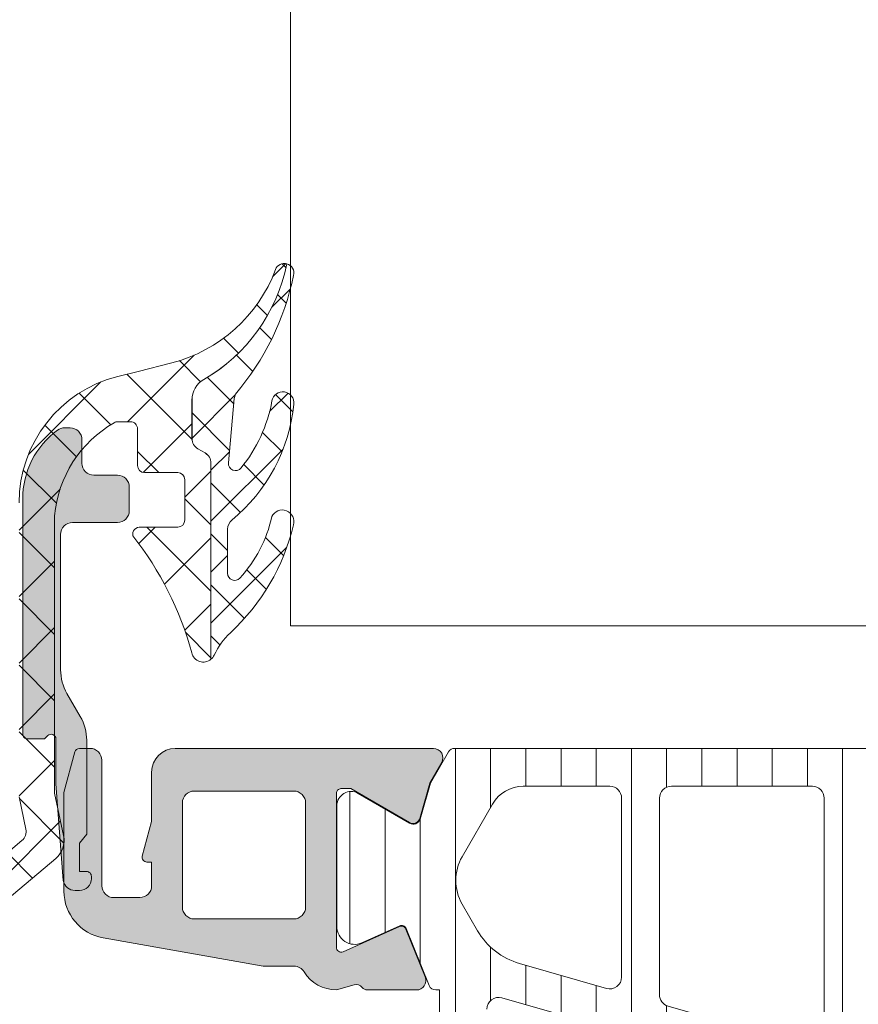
# Model space of a CAD drawing. Header units: millimetres. Extents: x 213386 to 459888, y 74252 to 208052.
# Tile 217 of 256: x 373054 to 373089, y 190892 to 190933. Entities that reach past the tile are written whole.
import ezdxf

# ---------------------------------------------------------------- set-up
doc = ezdxf.new("R2010")
doc.units = ezdxf.units.MM
doc.layers.get('Defpoints').update_dxf_attribs({"color": 255, "lineweight": 0})
doc.layers.add('FASÁDA DETAILNÍ', color=255, linetype='Continuous', lineweight=0)
doc.layers.add('NOVA', color=255, linetype='Continuous', lineweight=0)
doc.styles.add('CS-ROMANS', font='romans.shx', dxfattribs={"width": 0.75, "oblique": 5})
doc.dimstyles.new('A_KÓTA_50', dxfattribs={"dimtxt": 110, "dimasz": 2, "dimexe": 100, "dimexo": 1500, "dimgap": 40, "dimtad": 1, "dimrnd": 1, "dimdsep": 46, "dimtxsty": 'CS-ROMANS', "dimblk": 'KOT_CARA20', "dimcen": 45, "dimse1": 1, "dimse2": 1, "dimclrd": 256, "dimclre": 256, "dimclrt": 256, "dimadec": 0, "dimazin": 0, "dimtfac": 1, "dimtix": 1, "dimtmove": 2, "dimatfit": 3, "dimldrblk": 'OBLIQUE', "dimfxl": 100, "dimtolj": 1, "dimarcsym": 0})

# ---------------------------------------------------------------- blocks, each defined once
blk = doc.blocks.new('A$C29162560')
at = {"layer": 'FASÁDA DETAILNÍ'}
h = blk.add_hatch(dxfattribs=at)
h.set_pattern_fill('ANSI37', color=256, scale=0.625, angle=90, style=0)
h.set_pattern_definition([(135, (0, 0), (-1.403165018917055, -1.403165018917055), []), (225, (0, 0), (1.403165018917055, -1.403165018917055), [])])
edge = h.paths.add_edge_path()
edge.add_ellipse((-916.197519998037, -11020.11317489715), major_axis=(-5.039467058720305, 0), ratio=1, start_angle=299.79178446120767, end_angle=355.03553873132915, ccw=False)
edge.add_ellipse((-918.5523202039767, -11016.00009041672), major_axis=(-0.3000000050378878, 0), ratio=1, start_angle=270.0006926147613, end_angle=299.7921729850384, ccw=False)
edge.add_line((-918.5523238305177, -11015.7000904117), (-918.0180398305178, -11015.7000874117))
edge.add_ellipse((-918.0180385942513, -11016.00008717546), major_axis=(-0.2999997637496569, 0), ratio=1, start_angle=179.9999548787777, end_angle=270.00023610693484, ccw=False)
edge.add_line((-917.7180388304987, -11016.0000874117), (-917.7180388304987, -11017.5500844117))
edge.add_ellipse((-917.418028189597, -11017.55007677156), major_axis=(-0.3000106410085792, 0), ratio=1, start_angle=0.001459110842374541, end_angle=89.99567605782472)
edge.add_line((-917.4180508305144, -11017.8500874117), (-916.0180688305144, -11017.8500984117))
edge.add_ellipse((-916.0180716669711, -11018.15008824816), major_axis=(-0.2999898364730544, 0), ratio=1, start_angle=180.0003507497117, end_angle=269.9994582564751, ccw=False)
edge.add_line((-915.718081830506, -11018.15008641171), (-915.718081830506, -11019.85009841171))
edge.add_ellipse((-916.018091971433, -11019.8500912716), major_axis=(-0.3000101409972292, 0), ratio=1, start_angle=90.00441943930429, end_angle=179.9986363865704, ccw=False)
edge.add_line((-916.0180688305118, -11020.15010141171), (-917.5818998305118, -11020.15009041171))
edge.add_ellipse((-917.6147568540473, -11020.45124947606), major_axis=(-0.302946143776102, 0), ratio=1, start_angle=-96.22645090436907, end_angle=13.48357731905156)
edge.add_ellipse((-928.9307211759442, -11029.15617260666), major_axis=(-14.00076634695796, 0), ratio=1, start_angle=195.301732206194, end_angle=218.0756200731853, ccw=False)
edge.add_ellipse((-914.9384834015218, -11025.34945903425), major_axis=(-0.5004721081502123, 0), ratio=1, start_angle=12.91760852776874, end_angle=129.806634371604)
edge.add_line((-914.6180818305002, -11025.73392641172), (-914.6180818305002, -11017.45064741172))
edge.add_ellipse((-915.1180815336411, -11017.4506479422), major_axis=(-0.4999997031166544, 0), ratio=1, start_angle=180.0000607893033, end_angle=240.0000196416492)
edge.add_line((-914.8680818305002, -11017.0176354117), (-915.1680818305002, -11016.8444294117))
edge.add_ellipse((-914.9180821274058, -11016.41141688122), major_axis=(-0.4999997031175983, 0), ratio=1, start_angle=6.078951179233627e-05, end_angle=60.0000196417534, ccw=False)
edge.add_line((-915.4180818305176, -11016.4114174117), (-915.4180818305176, -11014.7820694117))
edge.add_ellipse((-914.4180824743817, -11014.78206863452), major_axis=(-0.9999993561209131, 0), ratio=1, start_angle=-59.949661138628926, end_angle=4.4528618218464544e-05, ccw=False)
edge.add_ellipse((-918.5744092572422, -11007.59768792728), major_axis=(-7.300023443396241, 0), ratio=1, start_angle=120.0503545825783, end_angle=168.7144463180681)
edge.add_ellipse((-911.5180722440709, -11009.41292003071), major_axis=(-0.3999905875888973, 0), ratio=1, start_angle=255.1470247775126, end_angle=339.4981705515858)
edge.add_ellipse((-917.8671703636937, -11007.03885308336), major_axis=(-6.37844882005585, 0), ratio=1, start_angle=104.45259778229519, end_angle=159.498125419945, ccw=False)
edge.add_line((-916.2752438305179, -11013.21545241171), (-917.6859508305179, -11013.57903941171))
edge.add_line((-917.6859508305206, -11013.57903941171), (-918.5486518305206, -11013.78915241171))
edge.add_ellipse((-917.2180868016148, -11019.12577512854), major_axis=(-5.499995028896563, 0), ratio=1, start_angle=-76.00004503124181, end_angle=3.420219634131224e-05)
edge.add_line((-922.718081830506, -11019.12577841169), (-922.718081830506, -11031.54380641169))
edge.add_line((-922.718081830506, -11031.5438064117), (-922.430462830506, -11032.9068634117))
edge.add_ellipse((-922.919689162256, -11033.01009602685), major_axis=(-0.4999993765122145, 0), ratio=1, start_angle=130.2837515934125, end_angle=191.9153007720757, ccw=False)
edge.add_line((-922.5964028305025, -11033.39152141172), (-924.4530108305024, -11034.96513241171))
edge.add_ellipse((-923.9680813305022, -11035.53727141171), major_axis=(-0.749999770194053, 0), ratio=1, start_angle=-49.71629384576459, end_angle=130.2837061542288)
edge.add_line((-923.4831518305, -11036.10941041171), (-921.1715078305, -11034.15012441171))
edge.add_ellipse((-921.818079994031, -11033.38727280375), major_axis=(-0.999999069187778, 0), ratio=1, start_angle=130.2836986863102, end_angle=191.915247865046)
edge.add_line((-920.8396268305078, -11033.18080841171), (-921.2180818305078, -11031.38727141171))
edge.add_line((-921.218081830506, -11031.38727141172), (-921.218081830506, -11019.67707041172))
h = blk.add_hatch(dxfattribs=at)
h.set_pattern_fill('ANSI37', color=256, scale=0.48, angle=90, style=0)
h.set_pattern_definition([(135, (0, 0), (-1.077630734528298, -1.077630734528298), []), (225, (0, 0), (1.077630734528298, -1.077630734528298), [])])
edge = h.paths.add_edge_path()
edge.add_arc((-913.417082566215, -11020.23897698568), 0.4999992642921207, 129.4073371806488, 179.9999342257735)
edge.add_line((-913.9170818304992, -11020.2389764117), (-913.9170818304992, -11022.1010734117))
edge.add_arc((-913.6170816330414, -11022.10107306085), 0.3000001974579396, 180.0000670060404, 317.3578430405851)
edge.add_arc((-917.4908765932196, -11018.533658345), 5.566188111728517, 317.3577388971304, 347.808967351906)
edge.add_arc((-911.60680031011, -11019.91695229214), 0.4897187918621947, -17.01397229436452, 154.8827571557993, ccw=False)
edge.add_arc((-919.9465581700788, -11017.97106096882), 9.052420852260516, 312.79332113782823, 346.6565612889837, ccw=False)
edge.add_arc((-911.7586779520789, -11026.81523768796), 2.999999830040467, 132.7932868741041, 155.245096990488)
edge.add_arc((-914.9374840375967, -11025.34945553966), 0.5004751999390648, 309.80643418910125, 335.2448242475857, ccw=False)
edge.add_line((-914.6170818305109, -11025.73392641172), (-914.6170818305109, -11017.45064741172))
edge.add_arc((-915.1170815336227, -11017.4506479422), 0.4999997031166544, 6.078930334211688e-05, 60.00001964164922)
edge.add_line((-914.8670818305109, -11017.0176354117), (-915.1670818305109, -11016.8444294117))
edge.add_arc((-914.9170821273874, -11016.41141688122), 0.4999997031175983, 180.0000607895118, 240.0000196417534, ccw=False)
edge.add_line((-915.4170818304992, -11016.4114174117), (-915.4170818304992, -11014.7820694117))
edge.add_arc((-914.4170824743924, -11014.78206863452), 0.9999993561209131, 120.0503388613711, 180.0000445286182, ccw=False)
edge.add_arc((-918.5734092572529, -11007.59768792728), 7.300023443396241, 300.0503545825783, 348.714446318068)
edge.add_arc((-911.517072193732, -11009.4129205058), 0.3999910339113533, -15.001276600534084, 75.14704919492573, ccw=False)
edge.add_arc((-922.0365762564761, -11007.28620003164), 11.13157184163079, 319.4130387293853, 348.44234221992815, ccw=False)
edge.add_line((-913.583044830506, -11014.52841641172), (-913.640745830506, -11014.72063341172))
edge.add_line((-913.6407458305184, -11014.72063341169), (-913.8785838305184, -11017.43784041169))
edge.add_arc((-913.5797265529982, -11017.46399941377), 0.2999999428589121, 174.997644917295, 320.9690488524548)
edge.add_arc((-918.2599526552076, -11013.66982737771), 6.324969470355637, 320.968966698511, 349.5200292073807)
edge.add_arc((-911.5821168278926, -11014.8987047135), 0.4650353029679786, -7.528137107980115, 170.2920262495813, ccw=False)
edge.add_arc((-918.3384491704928, -11014.24920589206), 7.252239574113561, 309.40751088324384, 354.37832838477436, ccw=False)
h = blk.add_hatch(color=256, dxfattribs=at)
edge = h.paths.add_edge_path()
edge.add_line((-920.1640818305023, -11033.50009041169), (-919.8640818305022, -11033.12688541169))
edge.add_line((-919.8640818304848, -11033.12688541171), (-919.8640818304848, -11029.15368041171))
edge.add_ellipse((-921.8640890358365, -11029.15368200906), major_axis=(-2.000007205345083, 0), ratio=1, start_angle=180.0000457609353, end_angle=209.9999336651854)
edge.add_line((-920.1320308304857, -11028.15368041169), (-920.6961328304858, -11027.17662841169))
edge.add_ellipse((-918.9640746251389, -11026.17662681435), major_axis=(-2.000007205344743, 0), ratio=1, start_angle=4.576093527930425e-05, end_angle=29.99993366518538, ccw=False)
edge.add_line((-920.9640818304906, -11026.17662841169), (-920.9640818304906, -11020.45679441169))
edge.add_ellipse((-920.4640822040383, -11020.45679403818), major_axis=(-0.4999996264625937, 0), ratio=1, start_angle=-90.00004280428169, end_angle=4.280419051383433e-05, ccw=False)
edge.add_line((-920.4640818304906, -11019.9567944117), (-918.5640818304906, -11019.9567944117))
edge.add_ellipse((-918.5638238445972, -11019.4570523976), major_axis=(-0.4997420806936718, 0), ratio=1, start_angle=89.97042173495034, end_angle=180.0295782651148)
edge.add_line((-918.0640818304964, -11019.4567944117), (-918.0640818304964, -11018.4567944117))
edge.add_ellipse((-918.5638238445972, -11018.4565364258), major_axis=(-0.4997420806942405, 0), ratio=1, start_angle=179.9704217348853, end_angle=270.0295782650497)
edge.add_line((-918.5640818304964, -11017.9567944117), (-919.5640818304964, -11017.9567944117))
edge.add_ellipse((-919.5643423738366, -11017.45705495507), major_axis=(-0.4997395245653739, 0), ratio=1, start_angle=-0.029871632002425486, end_angle=90.02987163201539, ccw=False)
edge.add_line((-920.0640818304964, -11017.4567944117), (-920.0640818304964, -11016.4567944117))
edge.add_ellipse((-920.5638299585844, -11016.45654054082), major_axis=(-0.4997481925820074, 0), ratio=1, start_angle=179.9708938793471, end_angle=270.0288769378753)
edge.add_line((-920.5640818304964, -11015.95679241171), (-920.7971128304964, -11015.95679241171))
edge.add_ellipse((-920.7971133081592, -11016.45679162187), major_axis=(-0.4999992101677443, 0), ratio=1, start_angle=269.9999452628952, end_angle=306.2493129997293)
edge.add_ellipse((-918.9640754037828, -11018.95679497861), major_axis=(-3.600006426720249, 0), ratio=1, start_angle=306.2493860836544, end_angle=359.9999591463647)
edge.add_line((-922.5640818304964, -11018.95679241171), (-922.5640818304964, -11028.90009041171))
edge.add_ellipse((-922.3640819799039, -11028.90009056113), major_axis=(-0.1999998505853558, 0), ratio=1, start_angle=-4.28043988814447e-05, end_angle=90.00004280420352)
edge.add_line((-922.3640818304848, -11029.1000904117), (-921.6468608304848, -11029.1000904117))
edge.add_line((-921.6468608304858, -11029.1000904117), (-921.5059618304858, -11028.95912941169))
edge.add_ellipse((-921.3640818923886, -11029.10009078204), major_axis=(-0.200000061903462, 0), ratio=1, start_angle=180.0001060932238, end_angle=315.18607561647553, ccw=False)
edge.add_line((-921.1640818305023, -11029.1000904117), (-921.1640818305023, -11030.99965941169))
edge.add_line((-921.1640818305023, -11030.9996594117), (-920.8497638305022, -11035.0783074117))
edge.add_ellipse((-920.3559191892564, -11035.00008990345), major_axis=(-0.5000005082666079, 0), ratio=1, start_angle=9.000022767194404, end_angle=89.99992652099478)
edge.add_line((-920.3559198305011, -11035.50009041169), (-920.1640818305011, -11035.50009041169))
edge.add_ellipse((-920.1640814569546, -11035.00009078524), major_axis=(-0.4999996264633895, 0), ratio=1, start_angle=89.99995719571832, end_angle=180.0000428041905)
edge.add_line((-919.6640818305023, -11035.00009041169), (-919.6640818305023, -11034.90009041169))
edge.add_ellipse((-919.8640816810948, -11034.90009026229), major_axis=(-0.1999998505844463, 0), ratio=1, start_angle=179.9999571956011, end_angle=270.0000428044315)
edge.add_line((-919.8640818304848, -11034.7000904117), (-920.1640818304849, -11034.7000904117))
edge.add_line((-920.1640818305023, -11034.7000904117), (-920.1640818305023, -11033.5000904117))
h = blk.add_hatch(color=256, dxfattribs=at)
edge = h.paths.add_edge_path(flags=16)
edge.add_line((-915.3218668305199, -11036.69994641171), (-911.1221168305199, -11036.69994641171))
edge.add_ellipse((-911.1221164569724, -11036.19994678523), major_axis=(-0.4999996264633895, 0), ratio=1, start_angle=89.99995719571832, end_angle=180.0000428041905)
edge.add_line((-910.6221168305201, -11036.19994641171), (-910.6221168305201, -11031.79992241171))
edge.add_ellipse((-911.1221164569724, -11031.79992203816), major_axis=(-0.4999996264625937, 0), ratio=1, start_angle=179.9999571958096, end_angle=270.0000428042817)
edge.add_line((-911.1221168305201, -11031.29992241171), (-915.3218658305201, -11031.29992241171))
edge.add_ellipse((-915.3218653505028, -11031.79992289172), major_axis=(-0.5000004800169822, 0), ratio=1, start_angle=270.000055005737, end_angle=359.9999449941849)
edge.add_line((-915.8218658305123, -11031.79992241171), (-915.8218668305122, -11036.19994641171))
edge.add_ellipse((-915.3218672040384, -11036.19994678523), major_axis=(-0.4999996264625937, 0), ratio=1, start_angle=-4.280419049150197e-05, end_angle=90.00004280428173)
edge = h.paths.add_edge_path()
edge.add_line((-912.408462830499, -11038.69832741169), (-919.1714628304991, -11037.49856741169))
edge.add_arc((-918.8221184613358, -11035.52931578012), 1.999998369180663, 179.9999607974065, 259.9404098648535, ccw=False)
edge.add_line((-920.8221168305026, -11035.52931441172), (-920.8221168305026, -11031.36434141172))
edge.add_line((-920.8221168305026, -11031.36434141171), (-920.3618358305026, -11029.64655241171))
edge.add_arc((-920.1686507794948, -11029.69831632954), 0.1999999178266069, 90.00001461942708, 164.9999614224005, ccw=False)
edge.add_line((-920.1686508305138, -11029.49831641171), (-919.7221168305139, -11029.49831641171))
edge.add_arc((-919.7221164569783, -11029.99831603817), 0.4999996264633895, -4.280419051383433e-05, 90.00004280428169, ccw=False)
edge.add_line((-919.2221168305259, -11029.99831641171), (-919.2221168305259, -11035.29831641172))
edge.add_arc((-918.7221172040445, -11035.29831678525), 0.4999996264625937, 179.9999571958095, 270.0000428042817)
edge.add_line((-918.7221168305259, -11035.7983164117), (-917.6218668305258, -11035.7983164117))
edge.add_arc((-917.6218673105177, -11035.29831593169), 0.5000004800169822, 270.000055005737, 359.9999449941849)
edge.add_line((-917.1218668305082, -11035.2983164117), (-917.1218668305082, -11034.2983164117))
edge.add_line((-917.1218668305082, -11034.2983164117), (-917.3218668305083, -11034.2983164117))
edge.add_arc((-917.3218665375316, -11034.09831627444), 0.2000001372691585, 164.9999946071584, 269.9999160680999, ccw=False)
edge.add_line((-917.5150518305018, -11034.04655241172), (-917.1218658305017, -11032.57916441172))
edge.add_line((-917.1218658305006, -11032.5791644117), (-917.1218658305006, -11030.4983164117))
edge.add_arc((-916.1218648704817, -11030.49831737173), 1.000000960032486, 90.00005500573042, 179.9999449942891, ccw=False)
edge.add_line((-916.1218658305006, -11029.49831641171), (-905.2223638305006, -11029.49831641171))
edge.add_arc((-905.2223635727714, -11029.89831674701), 0.400000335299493, -29.99991681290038, 90.0000369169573, ccw=False)
edge.add_line((-904.875952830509, -11030.09831641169), (-905.374118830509, -11030.96116441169))
edge.add_line((-905.3741188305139, -11030.96116441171), (-905.801988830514, -11032.45332541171))
edge.add_arc((-906.0903676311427, -11032.37063402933), 0.300000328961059, 239.8207587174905, 343.9999831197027, ccw=False)
edge.add_line((-906.2411798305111, -11032.62997141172), (-908.7067908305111, -11031.19823641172))
edge.add_line((-908.7067908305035, -11031.1982364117), (-909.1272098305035, -11031.1982364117))
edge.add_arc((-909.1307023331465, -11031.38980469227), 0.191600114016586, 88.95554997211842, 182.5222218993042)
edge.add_line((-909.3221168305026, -11031.39823641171), (-909.3221168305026, -11037.88767541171))
edge.add_arc((-909.1229502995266, -11037.90591316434), 0.199999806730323, 174.7679954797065, 294.1409481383)
edge.add_line((-909.0411538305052, -11038.0884214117), (-906.6574688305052, -11037.0201004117))
edge.add_arc((-906.5756720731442, -11037.20260901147), 0.2000002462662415, 21.973797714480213, 114.14098223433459, ccw=False)
edge.add_line((-906.3902008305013, -11037.12777241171), (-905.5738408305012, -11039.15100041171))
edge.add_arc((-905.9447827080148, -11039.30067351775), 0.3999998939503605, -90.00001754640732, 21.9738178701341, ccw=False)
edge.add_line((-905.9447828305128, -11039.70067341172), (-908.0089298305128, -11039.70067441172))
edge.add_arc((-908.0089306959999, -11039.40067477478), 0.2999996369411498, 217.9049134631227, 270.00016529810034, ccw=False)
edge.add_arc((-908.4823502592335, -11039.76928532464), 0.3000002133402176, 37.90465250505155, 105.9998620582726)
edge.add_line((-908.5650408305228, -11039.48090641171), (-909.3229298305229, -11039.69822841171))
edge.add_arc((-909.3229302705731, -11038.09822936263), 1.599999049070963, 211.5923944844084, 270.0000157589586, ccw=False)
edge.add_arc((-911.1117023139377, -11039.1983613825), 0.4999999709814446, 31.59233596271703, 89.99845491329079)
edge.add_line((-911.1116888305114, -11038.69836141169), (-912.4084628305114, -11038.69832741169))
h = blk.add_hatch(dxfattribs=at)
h.set_pattern_fill('ANSI31', color=256, scale=0.468, angle=45, style=0)
h.set_pattern_definition([(90, (0, 0), (-1.4859, 3.33066907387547e-16), [])])
edge = h.paths.add_edge_path(flags=16)
edge.add_line((-902.7296038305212, -11031.84819041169), (-904.0129658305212, -11034.07090041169))
edge.add_ellipse((-902.2812408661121, -11035.0707727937), major_axis=(-1.999654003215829, 0), ratio=1, start_angle=-30.00150144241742, end_angle=29.99995422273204)
edge.add_line((-904.0129928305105, -11036.07059841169), (-903.3608648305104, -11037.20011641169))
edge.add_ellipse((-900.7627846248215, -11035.70011328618), major_axis=(-3.000005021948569, 0), ratio=1, start_angle=30.00001355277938, end_angle=73.99994528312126)
edge.add_line((-901.5897008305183, -11038.58390241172), (-897.9186788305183, -11039.63655041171))
edge.add_ellipse((-897.7808600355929, -11039.15591938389), major_axis=(-0.500000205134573, 0), ratio=1, start_angle=73.99999279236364, end_angle=180.000798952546)
edge.add_line((-897.2808598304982, -11039.15591241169), (-897.2809698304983, -11031.59815941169))
edge.add_ellipse((-897.780969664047, -11031.59816924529), major_axis=(-0.4999998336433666, 0), ratio=1, start_angle=180.0011268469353, end_angle=270.0008212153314)
edge.add_line((-897.780976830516, -11031.09816941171), (-901.430625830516, -11031.09822541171))
edge.add_ellipse((-901.4305863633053, -11032.59822466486), major_axis=(-1.49999925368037, 0), ratio=1, start_angle=270.0015075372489, end_angle=329.9984727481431)
edge = h.paths.add_edge_path(flags=16)
edge.add_line((-895.6809678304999, -11031.5981414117), (-895.6808408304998, -11039.9014714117))
edge.add_ellipse((-895.1808405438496, -11039.90146315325), major_axis=(-0.5000002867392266, 0), ratio=1, start_angle=0.0009463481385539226, end_angle=74.00005606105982)
edge.add_line((-895.3186588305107, -11040.3820944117), (-889.3658968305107, -11042.0890214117))
edge.add_ellipse((-889.2280778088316, -11041.60839068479), major_axis=(-0.4999999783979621, 0), ratio=1, start_angle=73.99995831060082, end_angle=180.0009480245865)
edge.add_line((-888.7280778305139, -11041.60838241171), (-888.728247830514, -11031.59802841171))
edge.add_ellipse((-889.2282480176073, -11031.59804059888), major_axis=(-0.5000001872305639, 0), ratio=1, start_angle=180.0013965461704, end_angle=270.0008952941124)
edge.add_line((-889.2282558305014, -11031.09804041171), (-895.1809758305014, -11031.09813041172))
edge.add_ellipse((-895.1809675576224, -11031.59813068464), major_axis=(-0.5000002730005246, 0), ratio=1, start_angle=-89.99905199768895, end_angle=0.001229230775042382)
edge = h.paths.add_edge_path(flags=16)
edge.add_line((-881.3639438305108, -11042.14717741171), (-879.5300548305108, -11038.97078741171))
edge.add_ellipse((-882.1281345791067, -11037.47078755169), major_axis=(-3.000002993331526, 0), ratio=1, start_angle=150.0000360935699, end_angle=210.001491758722)
edge.add_line((-879.530094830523, -11035.9707184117), (-881.910589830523, -11031.8478354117))
edge.add_ellipse((-883.2096081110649, -11032.59787107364), major_axis=(-1.500000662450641, 0), ratio=1, start_angle=210.001558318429, end_angle=270.0015171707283)
edge.add_line((-883.2096478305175, -11031.0978704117), (-886.6282618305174, -11031.0979614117))
edge.add_ellipse((-886.628248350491, -11031.5979608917), major_axis=(-0.4999994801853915, 0), ratio=1, start_angle=-89.99845530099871, end_angle=0.001434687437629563)
edge.add_line((-887.128247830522, -11031.5979734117), (-887.128066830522, -11041.8972884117))
edge.add_ellipse((-886.128066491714, -11041.8972700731), major_axis=(-1.000000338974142, 0), ratio=1, start_angle=0.001050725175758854, end_angle=90.00152757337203)
edge.add_line((-886.1280398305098, -11042.89727041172), (-882.6629418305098, -11042.89717741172))
edge.add_ellipse((-882.6629820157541, -11041.39717727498), major_axis=(-1.500000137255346, 0), ratio=1, start_angle=90.00153496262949, end_angle=149.9999969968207)
edge = h.paths.add_edge_path()
edge.add_line((-879.5161378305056, -11044.4970454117), (-886.0692008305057, -11044.4972674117))
edge.add_arc((-886.0693676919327, -11039.49726971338), 4.999997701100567, 253.9999762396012, 270.00191209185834, ccw=False)
edge.add_line((-887.4475558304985, -11044.3035754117), (-902.3339738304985, -11040.0349644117))
edge.add_arc((-902.4717923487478, -11040.51559476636), 0.4999994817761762, 74.0000020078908, 180.0000739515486)
edge.add_line((-902.971791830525, -11040.51559541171), (-902.971791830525, -11044.39896941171))
edge.add_arc((-903.971791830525, -11044.39898941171), 1.0000000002, -179.9988540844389, 0.0011459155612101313, ccw=False)
edge.add_line((-904.971791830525, -11044.39900941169), (-904.971979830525, -11039.70067341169))
edge.add_line((-904.9719798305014, -11039.70067341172), (-905.1280318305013, -11039.70067341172))
edge.add_arc((-905.1280324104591, -11039.40067341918), 0.2999999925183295, 201.9738458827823, 270.0001107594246, ccw=False)
edge.add_line((-905.4062388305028, -11039.51292841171), (-906.3794258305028, -11037.10102641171))
edge.add_arc((-906.5648970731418, -11037.17586301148), 0.2000002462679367, 21.97379771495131, 114.1409822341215)
edge.add_line((-906.6466938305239, -11036.99335441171), (-908.2453788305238, -11037.70985441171))
edge.add_arc((-908.5521170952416, -11037.02544865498), 0.7499997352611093, 179.999981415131, 294.14105846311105, ccw=False)
edge.add_line((-909.3021168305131, -11037.0254484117), (-909.3021168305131, -11031.9178994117))
edge.add_arc((-908.702116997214, -11031.91789954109), 0.5999998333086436, 59.85707513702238, 179.9999876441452, ccw=False)
edge.add_line((-908.4008218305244, -11031.3990344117), (-906.2288648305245, -11032.6602504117))
edge.add_arc((-906.0782165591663, -11032.40081776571), 0.3000003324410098, 239.8569693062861, 343.9999309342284)
edge.add_line((-905.7898378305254, -11032.48350941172), (-905.3555708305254, -11030.96903741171))
edge.add_line((-905.3555708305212, -11030.96903741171), (-904.5930228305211, -11029.64826541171))
edge.add_arc((-904.3332156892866, -11029.79826615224), 0.2999999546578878, 87.5366952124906, 149.9998316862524, ccw=False)
edge.add_line((-904.3203218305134, -11029.4985434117), (-880.3306678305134, -11029.4985434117))
edge.add_arc((-880.3107131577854, -11029.79787913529), 0.3000001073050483, 30.000147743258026, 93.81387623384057, ccw=False)
edge.add_line((-880.0509058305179, -11029.64787841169), (-879.2883378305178, -11030.96868441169))
edge.add_line((-879.2883378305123, -11030.96868441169), (-878.8540708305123, -11032.4831554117))
edge.add_arc((-878.565691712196, -11032.40046426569), 0.3000005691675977, 195.9999567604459, 300.1429183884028)
edge.add_line((-878.4150438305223, -11032.65989741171), (-876.2430878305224, -11031.39868141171))
edge.add_arc((-875.9417921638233, -11031.91754682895), 0.6000003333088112, 3.984309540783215e-05, 120.14295234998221, ccw=False)
edge.add_line((-875.3417918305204, -11031.91754641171), (-875.3417918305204, -11041.82114641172))
edge.add_arc((-876.0917918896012, -11041.82114715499), 0.7500000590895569, -114.14102026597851, 5.678219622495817e-05, ccw=False)
edge.add_line((-876.3985298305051, -11042.5055534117), (-877.9972148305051, -11041.7890534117))
edge.add_arc((-878.0790115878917, -11041.97156201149), 0.2000002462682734, 65.85901776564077, 158.026202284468)
edge.add_line((-878.2644828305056, -11041.8967254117), (-879.2379418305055, -11044.3093004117))
edge.add_arc((-879.5161476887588, -11044.19704625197), 0.2999991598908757, 270.0018827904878, 338.0262614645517, ccw=False)
blk.add_lwpolyline([(-911.2539936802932, -10943.35471187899), (-911.2539936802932, -10555.66393502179), (-867.2539936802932, -10555.66393502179), (-867.2539936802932, -10943.35471187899), (-867.2539936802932, -11024.32559070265), (-911.2539936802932, -11024.32559070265)], close=True, dxfattribs=at)
at = {"layer": 'FASÁDA DETAILNÍ', "extrusion": (0, 0, -1)}
for points in [[(922.718081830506, -11031.5438064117), (922.4304628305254, -11032.90686341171), (922.4304628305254, -11032.90686341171, 0.275594), (922.5964028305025, -11033.39152141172), (924.4530108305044, -11034.96513241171)], [(923.4831518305, -11036.10941041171), (921.1715078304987, -11034.15012441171), (921.1715078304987, -11034.15012441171, -0.275594), (920.8396268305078, -11033.18080841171), (921.218081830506, -11031.38727141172), (921.218081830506, -11019.67707041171), (921.218081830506, -11019.67707041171, 0.245826), (918.7013768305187, -11015.73974041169, 0.130727), (918.5523238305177, -11015.7000904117), (918.0180398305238, -11015.70008741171), (918.0180398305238, -11015.70008741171, 0.414215), (917.7180388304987, -11016.0000874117), (917.7180388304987, -11017.55008441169), (917.7180388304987, -11017.55008441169, -0.414184), (917.4180508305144, -11017.8500874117), (916.0180688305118, -11017.8500984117), (916.0180688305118, -11017.8500984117, 0.414209), (915.718081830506, -11018.15008641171), (915.718081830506, -11019.8500984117), (915.718081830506, -11019.8500984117, 0.414184), (916.0180688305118, -11020.15010141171), (917.5818998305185, -11020.15009041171), (917.5818998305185, -11020.15009041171, -0.51896), (917.9093528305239, -11020.52188641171, 0.0996982), (915.4262898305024, -11025.4613394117, -0.559391), (914.6180818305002, -11025.73392641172), (914.6180818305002, -11017.45064741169), (914.6180818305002, -11017.45064741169, -0.267949), (914.8680818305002, -11017.0176354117), (915.1680818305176, -11016.84442941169), (915.1680818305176, -11016.84442941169, 0.267949), (915.4180818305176, -11016.4114174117), (915.4180818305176, -11014.78206941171), (915.4180818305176, -11014.78206941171, 0.267714), (914.9188428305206, -11013.91648341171, -0.215587), (911.415538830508, -11009.02629441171, -0.385623), (911.8927278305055, -11009.27282841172, 0.244909), (916.2752438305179, -11013.21545241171), (917.6859508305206, -11013.57903941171), (918.5486518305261, -11013.78915241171), (918.5486518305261, -11013.78915241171, -0.344328), (922.718081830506, -11019.12577841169)]]:
    blk.add_lwpolyline(points, format="xyb", dxfattribs=at)
at = {"layer": 'FASÁDA DETAILNÍ'}
for points in [[(-913.734496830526, -11019.8526514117, 0.224409), (-913.9170818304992, -11020.2389764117), (-913.9170818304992, -11022.1010734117), (-913.9170818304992, -11022.1010734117, 0.683163), (-913.3964018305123, -11022.30429841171, 0.133656), (-912.0502118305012, -11019.7090804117, -0.931673), (-911.138514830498, -11020.06024641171, -0.148841), (-913.7967438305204, -11024.61380941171, 0.0982791), (-914.4829998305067, -11025.5590254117, -0.111454), (-914.6170818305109, -11025.73392641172), (-914.6170818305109, -11017.45064741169), (-914.6170818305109, -11017.45064741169, 0.267949), (-914.8670818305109, -11017.0176354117), (-915.1670818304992, -11016.84442941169), (-915.1670818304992, -11016.84442941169, -0.267949), (-915.4170818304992, -11016.4114174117), (-915.4170818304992, -11014.78206941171), (-915.4170818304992, -11014.78206941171, -0.267714), (-914.9178428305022, -11013.91648341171, 0.215587), (-911.4145388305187, -11009.02629441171, -0.414972), (-911.1307128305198, -11009.5164544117, -0.127346), (-913.583044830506, -11014.52841641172), (-913.6407458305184, -11014.72063341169), (-913.8785838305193, -11017.4378404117), (-913.8785838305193, -11017.4378404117, 0.739768), (-913.3466848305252, -11017.6529214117, 0.125226), (-912.040492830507, -11014.82028741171, -0.981156), (-911.1210898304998, -11014.9596304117, -0.19878), (-913.734496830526, -11019.8526514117)], [(-912.408462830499, -11038.69832741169), (-919.1714628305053, -11037.49856741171), (-919.1714628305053, -11037.49856741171, -0.363676), (-920.8221168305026, -11035.52931441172), (-920.8221168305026, -11031.36434141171), (-920.3618358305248, -11029.64655241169), (-920.3618358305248, -11029.64655241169, -0.339454), (-920.1686508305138, -11029.49831641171), (-919.7221168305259, -11029.49831641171), (-919.7221168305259, -11029.49831641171, -0.414214), (-919.2221168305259, -11029.99831641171), (-919.2221168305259, -11035.2983164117), (-919.2221168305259, -11035.2983164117, 0.414214), (-918.7221168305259, -11035.7983164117), (-917.6218668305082, -11035.7983164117), (-917.6218668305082, -11035.7983164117, 0.414213), (-917.1218668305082, -11035.2983164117), (-917.1218668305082, -11034.2983164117), (-917.3218668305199, -11034.2983164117), (-917.3218668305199, -11034.2983164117, -0.493145), (-917.5150518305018, -11034.04655241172), (-917.1218658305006, -11032.5791644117), (-917.1218658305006, -11030.49831641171), (-917.1218658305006, -11030.49831641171, -0.414213), (-916.1218658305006, -11029.49831641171), (-905.222363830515, -11029.49831641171), (-905.222363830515, -11029.49831641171, -0.57735), (-904.875952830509, -11030.09831641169), (-905.3741188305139, -11030.96116441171), (-905.8019888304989, -11032.45332541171), (-905.8019888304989, -11032.45332541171, -0.488701), (-906.2411798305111, -11032.62997141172), (-908.7067908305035, -11031.1982364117), (-909.1272098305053, -11031.1982364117), (-909.1272098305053, -11031.1982364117, 0.432566), (-909.3221168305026, -11031.39823641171), (-909.3221168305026, -11037.88767541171), (-909.3221168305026, -11037.88767541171, 0.573708), (-909.0411538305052, -11038.0884214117), (-906.6574688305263, -11037.0201004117), (-906.6574688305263, -11037.0201004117, -0.425336), (-906.3902008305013, -11037.12777241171), (-905.5738408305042, -11039.15100041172), (-905.5738408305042, -11039.15100041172, -0.531563), (-905.9447828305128, -11039.70067341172), (-908.0089298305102, -11039.7006744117), (-908.0089298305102, -11039.7006744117, -0.231306), (-908.2456398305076, -11039.58498041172, 0.306185), (-908.5650408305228, -11039.48090641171), (-909.3229298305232, -11039.6982284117), (-909.3229298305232, -11039.6982284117, -0.260516), (-910.6858038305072, -11038.9364254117, 0.260509), (-911.1116888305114, -11038.69836141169), (-912.408462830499, -11038.69832741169)]]:
    blk.add_lwpolyline(points, format="xyb", close=True, dxfattribs=at)
at = {"layer": 'FASÁDA DETAILNÍ', "extrusion": (0, 0, -1)}
for points in [[(920.1640818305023, -11033.50009041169), (919.8640818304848, -11033.12688541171), (919.8640818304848, -11029.15368041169), (919.8640818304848, -11029.15368041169, -0.131652), (920.1320308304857, -11028.15368041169), (920.6961328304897, -11027.17662841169), (920.6961328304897, -11027.17662841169, 0.131652), (920.9640818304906, -11026.17662841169), (920.9640818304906, -11020.4567944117), (920.9640818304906, -11020.4567944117, 0.414214), (920.4640818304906, -11019.9567944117), (918.5640818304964, -11019.9567944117), (918.5640818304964, -11019.9567944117, -0.414516), (918.0640818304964, -11019.4567944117), (918.0640818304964, -11018.4567944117), (918.0640818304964, -11018.4567944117, -0.414516), (918.5640818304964, -11017.9567944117), (919.5640818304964, -11017.9567944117), (919.5640818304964, -11017.9567944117, 0.414519), (920.0640818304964, -11017.4567944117), (920.0640818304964, -11016.4567944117), (920.0640818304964, -11016.4567944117, -0.41451), (920.5640818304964, -11015.95679241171), (920.7971128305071, -11015.95679241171), (920.7971128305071, -11015.95679241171, -0.1595), (921.0927628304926, -11016.05356641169, -0.238928), (922.5640818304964, -11018.95679241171), (922.5640818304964, -11028.90009041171), (922.5640818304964, -11028.90009041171, -0.414214), (922.3640818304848, -11029.1000904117), (921.6468608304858, -11029.1000904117), (921.5059618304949, -11028.9591294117), (921.5059618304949, -11028.9591294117, 0.669353), (921.1640818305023, -11029.1000904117), (921.1640818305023, -11030.9996594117), (920.8497638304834, -11035.07830741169), (920.8497638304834, -11035.07830741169, -0.368919), (920.3559198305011, -11035.50009041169), (920.1640818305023, -11035.50009041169), (920.1640818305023, -11035.50009041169, -0.414214), (919.6640818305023, -11035.00009041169), (919.6640818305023, -11034.90009041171), (919.6640818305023, -11034.90009041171, -0.414214), (919.8640818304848, -11034.7000904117), (920.1640818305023, -11034.7000904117), (920.1640818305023, -11033.50009041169)], [(915.3218668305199, -11036.69994641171), (911.1221168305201, -11036.69994641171), (911.1221168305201, -11036.69994641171, -0.414214), (910.6221168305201, -11036.19994641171), (910.6221168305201, -11031.79992241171), (910.6221168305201, -11031.79992241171, -0.414214), (911.1221168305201, -11031.29992241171), (915.3218658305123, -11031.29992241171), (915.3218658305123, -11031.29992241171, -0.414213), (915.8218658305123, -11031.79992241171), (915.8218668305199, -11036.19994641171), (915.8218668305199, -11036.19994641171, -0.414214), (915.3218668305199, -11036.69994641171)], [(902.7296038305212, -11031.84819041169), (904.0129658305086, -11034.07090041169), (904.0129658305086, -11034.07090041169, -0.267956), (904.0129928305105, -11036.07059841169), (903.3608648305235, -11037.2001164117), (903.3608648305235, -11037.2001164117, -0.19438), (901.5897008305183, -11038.58390241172), (897.9186788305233, -11039.6365504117), (897.9186788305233, -11039.6365504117, -0.498586), (897.2808598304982, -11039.15591241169), (897.2809698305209, -11031.59815941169), (897.2809698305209, -11031.59815941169, -0.414212), (897.780976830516, -11031.09816941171), (901.430625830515, -11031.0982254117), (901.430625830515, -11031.0982254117, -0.267935), (902.7296038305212, -11031.84819041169)], [(895.6809678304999, -11031.5981414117), (895.6808408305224, -11039.90147141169), (895.6808408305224, -11039.90147141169, -0.334591), (895.3186588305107, -11040.3820944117), (889.3658968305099, -11042.0890214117), (889.3658968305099, -11042.0890214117, -0.498587), (888.7280778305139, -11041.60838241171), (888.7282478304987, -11031.59802841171), (888.7282478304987, -11031.59802841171, -0.414211), (889.2282558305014, -11031.09804041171), (895.1809758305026, -11031.0981304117), (895.1809758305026, -11031.0981304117, -0.414215), (895.6809678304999, -11031.5981414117)]]:
    blk.add_lwpolyline(points, format="xyb", close=True, dxfattribs=at)
at = {"layer": 'FASÁDA DETAILNÍ'}
for points in [[(-887.4475558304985, -11044.3035754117), (-902.3339738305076, -11040.03496441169), (-902.3339738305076, -11040.03496441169, 0.498582), (-902.971791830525, -11040.51559541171)], [(-904.971791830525, -11044.39900941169), (-904.9719798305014, -11039.70067341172), (-905.1280318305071, -11039.70067341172), (-905.1280318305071, -11039.70067341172, -0.305856), (-905.4062388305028, -11039.51292841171), (-906.3794258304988, -11037.10102641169), (-906.3794258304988, -11037.10102641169, 0.425336), (-906.6466938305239, -11036.99335441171), (-908.2453788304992, -11037.70985441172), (-908.2453788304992, -11037.70985441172, -0.543753), (-909.3021168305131, -11037.0254484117), (-909.3021168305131, -11031.9178994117), (-909.3021168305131, -11031.9178994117, -0.578182), (-908.4008218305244, -11031.3990344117), (-906.2288648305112, -11032.66025041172), (-906.2288648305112, -11032.66025041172, 0.488505), (-905.7898378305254, -11032.48350941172), (-905.3555708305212, -11030.96903741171), (-904.5930228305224, -11029.6482654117), (-904.5930228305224, -11029.6482654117, -0.279502), (-904.3203218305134, -11029.4985434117), (-880.3306678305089, -11029.4985434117)]]:
    blk.add_lwpolyline(points, format="xyb", dxfattribs=at)
blk = doc.blocks.new('KOT_CARA20')
for p, q in [((0, 20), (0, -20)), ((0, 1.77635683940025e-15), (14.14213562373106, 14.14213562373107)), ((0, 1.77635683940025e-15), (-14.14213562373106, -14.14213562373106))]:
    blk.add_line(p, q)
blk = doc.blocks.new('*D3950')
at = {"lineweight": -2, "transparency": 16777216}
blk.add_line((373745.5484535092, 181384.1544280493), (373745.5484535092, 202680.1544280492), dxfattribs=at)
at = {"layer": 'Defpoints', "color": 0, "transparency": 16777216}
for p in [(373428.8610481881, 202682.1544280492), (373745.5484535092, 202682.1544280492), (373010.8245114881, 181382.1544280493)]:
    blk.add_point(p, dxfattribs=at)
at = {"lineweight": -2, "transparency": 16777216, "xscale": 2, "yscale": 2, "zscale": 2}
for p, rotation in [((373745.5484535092, 202682.1544280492), 90), ((373745.5484535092, 181382.1544280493), 270)]:
    blk.add_blockref('KOT_CARA20', p, dxfattribs=dict(at, rotation=rotation))
at = {"transparency": 16777216, "insert": (373643.048453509, 192725.8304927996), "char_height": 110, "attachment_point": 5, "rotation": 90, "style": 'CS-ROMANS'}
blk.add_mtext('\\A1;21300', dxfattribs=at)
blk = doc.blocks.new('_OBLIQUE')
at = {"color": 0, "linetype": 'ByBlock', "ltscale": 15}
blk.add_line((-0.5, -0.5), (0.5, 0.5), dxfattribs=at)

msp = doc.modelspace()

# ---------------------------------------------------------------- block references
at = {"layer": 'NOVA'}
msp.add_blockref('A$C29162560', (373976.6382373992, 201932.1544280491), dxfattribs=at)

# ---------------------------------------------------------------- dimensions: what is measured, and where the dimension line sits
dim = msp.add_linear_dim(base=(373745.5484535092, 202682.1544280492), p1=(373010.824511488, 181382.1544280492), p2=(373428.8610481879, 202682.1544280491), angle=90, dimstyle='A_KÓTA_50')
dim.commit()
dim.dimension.update_dxf_attribs({"geometry": '*D3950', "text_midpoint": (373643.048453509, 192725.8304927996), "dimtype": 160})

doc.saveas('drawing.dxf')
